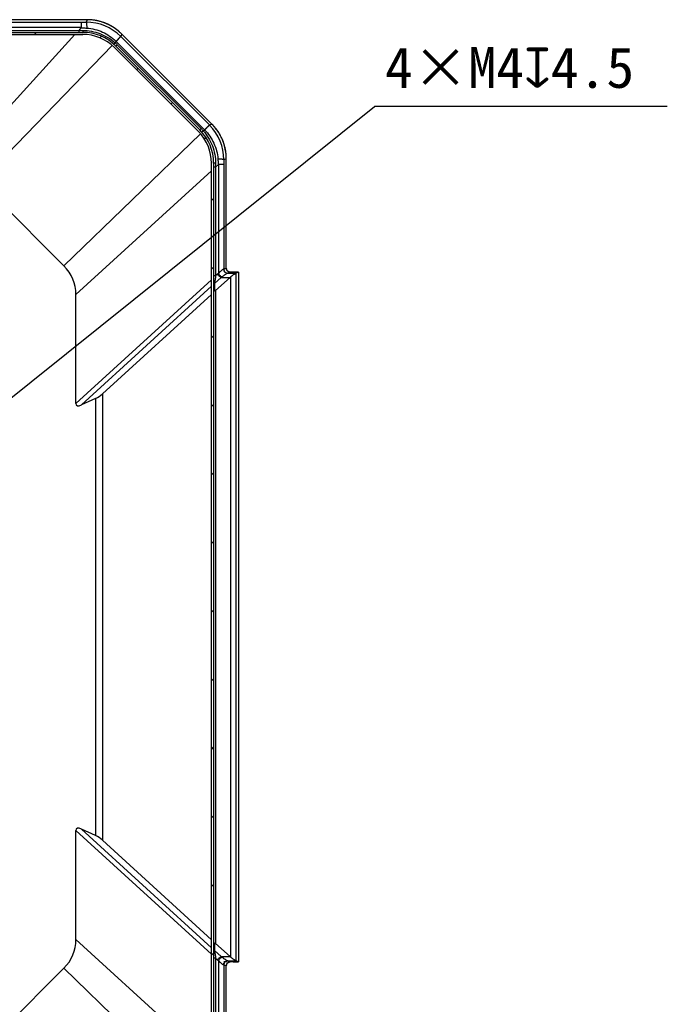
# Model space of a CAD drawing. Header units: millimetres. Extents: x 79 to 797, y 27 to 552.
# Tile 25 of 25: x 718 to 797, y 241 to 362. Entities that reach past the tile are written whole.
import ezdxf

# ---------------------------------------------------------------- set-up
doc = ezdxf.new("R2010")
doc.units = ezdxf.units.MM
doc.header["$LTSCALE"] = 46.255
doc.header["$PDMODE"] = 3
doc.header["$PDSIZE"] = 8
doc.layers.get('0').update_dxf_attribs({"linetype": 'CONTINUOUS'})
doc.layers.get('Defpoints').update_dxf_attribs({"linetype": 'CONTINUOUS'})
doc.layers.add('00_COMPONENTS', color=7, linetype='CONTINUOUS')
doc.layers.add('51__DRAFT_DIMS', color=7, linetype='CONTINUOUS')
doc.styles.get("Standard").update_dxf_attribs({"font": 'simfang.ttf'})
doc.dimstyles.new('DIMSTYLE_6', dxfattribs={"dimtxt": 5, "dimasz": 3, "dimexe": 2.5, "dimexo": 0.5, "dimtad": 1, "dimdsep": 46, "dimtxsty": 'Standard', "dimblk": '_FILLED', "dimblk1": '_FILLED', "dimblk2": '_FILLED', "dimcen": 0.09, "dimclrt": 3, "dimazin": 2, "dimtp": 0.1, "dimtm": 0.1, "dimtfac": 1, "dimtofl": 0, "dimtmove": 0, "dimatfit": 1, "dimldrblk": '_FILLED', "dimfxl": 1, "dimtolj": 1, "dimarcsym": 0})

# ---------------------------------------------------------------- blocks, each defined once
blk = doc.blocks.new('_FILLED')
at = {"color": 0, "linetype": 'ByBlock'}
blk.add_solid([(0, 0), (-1, 0.167), (-1, -0.167)], dxfattribs=at)
blk = doc.blocks.new('*D9')
at = {"layer": '51__DRAFT_DIMS', "color": 0, "lineweight": -2}
for p in [(687.47, 291.45), (797.4, 350.87)]:
    blk.add_line(p, (761.59, 350.87), dxfattribs=at)
at = {"layer": 'Defpoints', "color": 0}
for p in [(688.25, 292.08), (685.13, 289.57)]:
    blk.add_point(p, dxfattribs=at)
at = {"layer": '51__DRAFT_DIMS', "color": 0, "linetype": 'ByBlock', "lineweight": -2, "xscale": 3, "yscale": 3, "zscale": 3, "rotation": 218.7163122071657}
blk.add_blockref('_FILLED', (685.13, 289.57), dxfattribs=at)
at = {"layer": '51__DRAFT_DIMS', "color": 3, "insert": (762.86, 358.16), "char_height": 5, "attachment_point": 1, "line_spacing_factor": 0.9}
blk.add_mtext('\\A1;{4×M4{\\fgdt;x}4.5}', dxfattribs=at)

msp = doc.modelspace()

# ---------------------------------------------------------------- linework, layer by layer
at = {"layer": '00_COMPONENTS', "color": 4}
for p, q in [((712.889, 361.206), (725.692, 361.206)), ((726.337, 361.509), (713.017, 361.509)), ((725.692, 361.206), (725.692, 360.541)), ((726.411, 361.509), (726.286, 361.207)), ((726.337, 361.509), (726.337, 361.51)), ((726.411, 361.509), (726.337, 361.509)), ((724.928, 359.705), (709.764, 343.105)), ((725.692, 360.541), (712.353, 360.541)), ((719.987, 359.705), (720.237, 359.955)), ((725.692, 360.541), (725.384, 360.205)), ((725.384, 360.205), (725.384, 359.955)), ((727.971, 359.288), (728.161, 359.479)), ((730.546, 359.436), (729.952, 358.842)), ((730.651, 359.753), (730.528, 359.455)), ((730.528, 359.455), (730.546, 359.436)), ((730.546, 359.436), (741.366, 348.617)), ((730.704, 359.701), (730.651, 359.753)), ((730.704, 359.701), (730.704, 359.701)), ((741.63, 348.775), (730.704, 359.701)), ((713.3, 341.641), (729.48, 358.354)), ((729.815, 358.7), (729.659, 358.53)), ((729.815, 358.7), (729.952, 358.842)), ((729.931, 358.863), (729.952, 358.842)), ((730.099, 358.434), (729.936, 358.271)), ((729.952, 358.842), (740.772, 348.023)), ((732.468, 355.385), (732.645, 355.562)), ((736.668, 351.185), (736.845, 351.362)), ((741.366, 348.617), (740.772, 348.023)), ((741.366, 348.617), (741.384, 348.598)), ((741.683, 348.722), (741.384, 348.598)), ((741.63, 348.775), (741.631, 348.775)), ((741.683, 348.722), (741.63, 348.775)), ((723.571, 331.37), (740.284, 347.551)), ((740.364, 348.169), (740.201, 348.006)), ((740.63, 347.885), (740.46, 347.73)), ((740.63, 347.885), (740.772, 348.023)), ((740.772, 348.023), (740.792, 348.002)), ((740.776, 346.892), (740.957, 347.073)), ((742.134, 343.455), (742.471, 343.763)), ((743.136, 343.763), (742.471, 343.763)), ((742.471, 343.763), (742.472, 330.424)), ((743.136, 343.763), (743.136, 330.96)), ((743.439, 344.482), (743.137, 344.357)), ((743.439, 344.408), (743.439, 344.482)), ((743.439, 344.408), (743.44, 344.408)), ((743.439, 331.088), (743.439, 344.408)), ((725.035, 327.834), (741.635, 342.999)), ((742.134, 343.455), (741.885, 343.455)), ((741.635, 339.351), (741.885, 339.601)), ((741.635, 330.951), (741.885, 331.201)), ((743.439, 331.088), (743.136, 330.96)), ((743.613, 330.456), (744.604, 330.456)), ((743.944, 330.588), (743.641, 330.46)), ((743.862, 330.596), (743.863, 330.596)), ((744.604, 330.456), (744.606, 246.255)), ((744.93, 330.594), (744.932, 246.118)), ((741.635, 329.665), (725.036, 314.5)), ((742.827, 329.948), (741.988, 329.182)), ((742.369, 330.336), (742.135, 330.121)), ((742.827, 329.948), (743.906, 329.949)), ((743.94, 329.978), (743.941, 246.733)), ((741.635, 328.86), (725.724, 314.324)), ((741.636, 322.551), (741.886, 322.801)), ((727.456, 315.125), (727.457, 261.585)), ((728.29, 315.682), (728.291, 261.029)), ((741.636, 314.15), (741.886, 314.4)), ((741.636, 305.75), (741.886, 306)), ((741.636, 297.35), (741.886, 297.6)), ((741.636, 288.95), (741.886, 289.2)), ((741.636, 280.549), (741.886, 280.799)), ((741.636, 272.149), (741.886, 272.399)), ((741.637, 263.749), (741.887, 263.999)), ((725.037, 262.211), (741.637, 247.046)), ((725.725, 262.387), (741.637, 247.851)), ((741.637, 255.348), (741.887, 255.598)), ((725.037, 248.876), (741.637, 233.712)), ((741.99, 247.529), (742.828, 246.763)), ((741.637, 246.948), (741.887, 247.198)), ((742.136, 246.59), (742.371, 246.376)), ((742.473, 246.287), (742.473, 232.949)), ((742.828, 246.763), (743.908, 246.763)), ((743.512, 246.109), (743.136, 246.106)), ((743.615, 246.256), (744.605, 246.256)), ((743.642, 246.251), (743.946, 246.124)), ((743.864, 246.115), (743.858, 246.115)), ((723.572, 245.341), (740.286, 229.16)), ((743.138, 245.752), (743.441, 245.624)), ((743.138, 245.752), (743.138, 232.949)), ((743.441, 232.303), (743.441, 245.624))]:
    msp.add_line(p, q, dxfattribs=at)
at = {"layer": '00_COMPONENTS', "color": 7}
for p, q in [((726.412, 361.51), (713.018, 361.51)), ((614.7, 359.953), (725.87, 359.955)), ((614.7, 359.703), (725.87, 359.705)), ((712.05, 360.204), (725.384, 360.205)), ((725.384, 360.205), (725.877, 360.2)), ((741.684, 348.722), (730.651, 359.755)), ((729.936, 358.271), (740.201, 348.006)), ((730.099, 358.434), (740.364, 348.169)), ((740.024, 347.83), (729.759, 358.095)), ((741.637, 232.771), (741.635, 343.94)), ((741.885, 343.94), (741.887, 232.771)), ((742.13, 343.947), (742.134, 343.455)), ((743.44, 331.089), (743.44, 344.483)), ((742.134, 343.455), (742.135, 330.121)), ((723.571, 331.37), (713.3, 341.641)), ((744.281, 330.606), (743.815, 330.606)), ((743.875, 330.595), (743.874, 330.595)), ((743.875, 330.595), (743.875, 330.595)), ((743.875, 330.595), (743.875, 330.595)), ((744.93, 330.594), (744.604, 330.456)), ((744.931, 330.594), (744.933, 246.117)), ((742.135, 330.121), (741.885, 330.121)), ((742.135, 328.33), (743.906, 329.949)), ((741.988, 329.182), (741.885, 329.058)), ((741.885, 328.172), (741.988, 328.315)), ((741.988, 329.182), (741.988, 328.315)), ((741.988, 328.315), (742.135, 328.33)), ((742.135, 328.33), (742.136, 248.381)), ((725.036, 314.5), (725.035, 327.834)), ((728.29, 315.682), (741.635, 327.874)), ((727.456, 315.125), (725.724, 314.324)), ((725.037, 248.876), (725.037, 262.211)), ((727.457, 261.585), (725.725, 262.387)), ((728.291, 261.029), (741.637, 248.837)), ((741.887, 248.54), (741.99, 248.396)), ((741.99, 247.529), (741.887, 247.653)), ((742.136, 248.381), (741.99, 248.396)), ((741.99, 248.396), (741.99, 247.529)), ((742.136, 248.381), (743.908, 246.763)), ((742.136, 246.59), (741.887, 246.59)), ((742.136, 246.59), (742.136, 233.256)), ((744.282, 246.106), (743.816, 246.106)), ((743.873, 246.116), (743.875, 246.116)), ((743.875, 246.116), (743.876, 246.117)), ((744.932, 246.118), (744.606, 246.255)), ((713.302, 235.07), (723.572, 245.341)), ((743.442, 232.228), (743.442, 245.623))]:
    msp.add_line(p, q, dxfattribs=at)
for points in [[(730.651, 359.755), (730.588, 359.817), (730.512, 359.89), (730.434, 359.961), (730.355, 360.031), (730.275, 360.099), (730.194, 360.166), (730.112, 360.232), (730.029, 360.296), (729.944, 360.359), (729.858, 360.42), (729.772, 360.48), (729.684, 360.538), (729.595, 360.595), (729.505, 360.65), (729.415, 360.704), (729.323, 360.756), (729.23, 360.806), (729.137, 360.855), (729.043, 360.902), (728.948, 360.947), (728.852, 360.991), (728.755, 361.033), (728.658, 361.073), (728.56, 361.112), (728.461, 361.148), (728.362, 361.184), (728.262, 361.217), (728.162, 361.249), (728.061, 361.279), (727.959, 361.307), (727.857, 361.333), (727.755, 361.357), (727.652, 361.38), (727.549, 361.401), (727.445, 361.42), (727.341, 361.437), (727.237, 361.453), (727.133, 361.466), (727.028, 361.478), (726.923, 361.488), (726.818, 361.496), (726.713, 361.503), (726.608, 361.507), (726.503, 361.51), (726.412, 361.51)], [(743.44, 344.483), (743.439, 344.572), (743.437, 344.677), (743.432, 344.783), (743.426, 344.888), (743.418, 344.993), (743.408, 345.098), (743.396, 345.202), (743.383, 345.307), (743.367, 345.411), (743.35, 345.515), (743.331, 345.618), (743.31, 345.722), (743.287, 345.824), (743.263, 345.927), (743.237, 346.029), (743.209, 346.13), (743.179, 346.231), (743.147, 346.332), (743.114, 346.432), (743.079, 346.531), (743.042, 346.63), (743.003, 346.728), (742.963, 346.825), (742.921, 346.922), (742.877, 347.017), (742.832, 347.112), (742.785, 347.207), (742.736, 347.3), (742.686, 347.393), (742.634, 347.484), (742.58, 347.575), (742.525, 347.665), (742.469, 347.753), (742.411, 347.841), (742.351, 347.928), (742.29, 348.014), (742.227, 348.098), (742.163, 348.182), (742.097, 348.264), (742.03, 348.345), (741.961, 348.425), (741.891, 348.504), (741.82, 348.581), (741.748, 348.658), (741.684, 348.722)], [(743.874, 330.595), (743.872, 330.595), (743.871, 330.595), (743.87, 330.595), (743.868, 330.595), (743.867, 330.596), (743.865, 330.596), (743.863, 330.596), (743.86, 330.597), (743.858, 330.597), (743.855, 330.597), (743.852, 330.598), (743.849, 330.598), (743.845, 330.599), (743.842, 330.6), (743.838, 330.6), (743.834, 330.601), (743.829, 330.602), (743.825, 330.603), (743.82, 330.604), (743.815, 330.606), (743.81, 330.607), (743.804, 330.608), (743.798, 330.61), (743.792, 330.612), (743.786, 330.614), (743.779, 330.616), (743.773, 330.618), (743.765, 330.621), (743.758, 330.624), (743.751, 330.627), (743.743, 330.63), (743.735, 330.633), (743.727, 330.637), (743.719, 330.641), (743.71, 330.645), (743.702, 330.65), (743.693, 330.654), (743.685, 330.659), (743.676, 330.665), (743.668, 330.67), (743.659, 330.676), (743.65, 330.682), (743.641, 330.688), (743.633, 330.695), (743.624, 330.702), (743.615, 330.709), (743.606, 330.717), (743.598, 330.725), (743.589, 330.733), (743.58, 330.742), (743.572, 330.751), (743.563, 330.761), (743.555, 330.771), (743.547, 330.781), (743.538, 330.792), (743.53, 330.803), (743.523, 330.814), (743.515, 330.826), (743.507, 330.839), (743.5, 330.852), (743.493, 330.865), (743.486, 330.879), (743.48, 330.894), (743.474, 330.908), (743.468, 330.924), (743.463, 330.939), (743.459, 330.956), (743.454, 330.972), (743.451, 330.988), (743.447, 331.005), (743.445, 331.022), (743.443, 331.039), (743.442, 331.056), (743.441, 331.072), (743.44, 331.089)], [(743.442, 245.623), (743.442, 245.64), (743.443, 245.656), (743.445, 245.673), (743.447, 245.69), (743.449, 245.707), (743.452, 245.723), (743.456, 245.74), (743.46, 245.756), (743.465, 245.771), (743.47, 245.787), (743.475, 245.801), (743.481, 245.816), (743.487, 245.829), (743.493, 245.843), (743.5, 245.856), (743.506, 245.868), (743.513, 245.88), (743.52, 245.891), (743.528, 245.902), (743.535, 245.913), (743.543, 245.923), (743.55, 245.933), (743.558, 245.943), (743.566, 245.952), (743.574, 245.961), (743.582, 245.97), (743.59, 245.978), (743.598, 245.986), (743.607, 245.993), (743.615, 246.001), (743.623, 246.008), (743.632, 246.014), (743.64, 246.021), (743.648, 246.027), (743.657, 246.033), (743.665, 246.039), (743.673, 246.044), (743.682, 246.049), (743.69, 246.054), (743.698, 246.059), (743.706, 246.063), (743.714, 246.067), (743.722, 246.071), (743.73, 246.075), (743.738, 246.079), (743.746, 246.082), (743.754, 246.085), (743.761, 246.088), (743.769, 246.091), (743.776, 246.094), (743.783, 246.096), (743.79, 246.098), (743.796, 246.1), (743.802, 246.102), (743.808, 246.104), (743.814, 246.105), (743.819, 246.107), (743.824, 246.108), (743.829, 246.109), (743.833, 246.11), (743.837, 246.111), (743.841, 246.111), (743.845, 246.112), (743.848, 246.113), (743.852, 246.113), (743.855, 246.114), (743.857, 246.114), (743.86, 246.115), (743.863, 246.115), (743.865, 246.115), (743.867, 246.116), (743.869, 246.116), (743.87, 246.116), (743.872, 246.116), (743.873, 246.116)], [(743.876, 246.117), (743.877, 246.117), (743.877, 246.117)]]:
    msp.add_lwpolyline(points, dxfattribs=at)
at = {"layer": '00_COMPONENTS', "color": 4}
for centre, radius, start, end in [((725.678, 588.017), 226.811, 270.00346, 270.15354), ((726.297, 355.224), 5.983, 45.00088, 90.10449), ((726.407, 355.503), 6.006, 45.03914, 89.96292), ((737.153, 344.368), 5.983, 359.89759, 45.0012), ((737.433, 344.478), 6.006, 0.03916, 44.96292), ((983.361, 343.739), 240.226, 179.85273, 179.99442), ((744.064, 328.481), 2.513, 129.34037, 132.42086), ((743.636, 330.96), 0.5, 180.02078, 270.517), ((743.94, 331.088), 0.5, 180.02078, 270.517), ((744.238, 328.278), 2.187, 127.15805, 130.19014), ((744.071, 248.236), 2.52, 227.58569, 230.65724), ((744.24, 248.434), 2.187, 229.81194, 232.84403), ((743.638, 245.751), 0.5, 89.48511, 179.98127), ((743.941, 245.623), 0.5, 89.48511, 179.98127)]:
    msp.add_arc(centre, radius, start, end, dxfattribs=at)
at = {"layer": '00_COMPONENTS', "color": 7}
for centre, radius, start, end in [((725.87, 354.205), 5.75, 45.00104, 90.00104), ((725.87, 354.205), 5.5, 45.00104, 90.00104), ((725.918, 354.254), 5.912, 45.00155, 48.77097), ((736.135, 343.94), 5.5, 0.00104, 45.00104), ((736.135, 343.94), 5.75, 0.00104, 45.00104), ((736.184, 343.989), 5.912, 41.23111, 45.00053), ((720.035, 327.834), 5, 0.00104, 45.00104), ((720.037, 248.876), 5, 315.00104, 0.00104)]:
    msp.add_arc(centre, radius, start, end, dxfattribs=at)
for centre, major_axis, ratio, start_param, end_param in [((743.431, 330.58), (1.5, 0.015), 0.014384, -0.0350488, 0.9685155), ((743.105, 330.442), (1.5, 0.015), 0.014384, -0.0456763, -0.0350488), ((745.179, 328.206), (0, 2.25), 0.8943556, 0.6638366, 0.6850417), ((727.456, 316.135), (1.413, 0.994), 0.5080063, -1.9139641, -1.3240224), ((725.934, 315.067), (0.833, 0.761), 0.4431004, 2.7569619, 4.091626), ((725.935, 261.644), (0.833, -0.761), 0.4431004, 2.1915593, 3.5262234), ((727.457, 260.575), (1.413, -0.993), 0.5080063, 1.3240224, 1.9139641), ((745.181, 248.505), (0, 2.25), 0.8943556, -3.8266344, -3.8054292), ((743.433, 246.132), (1.5, -0.015), 0.014384, 5.3146698, 6.3182341), ((743.107, 246.269), (1.5, -0.015), 0.014384, 0.0350488, 0.0456763)]:
    msp.add_ellipse(centre, major_axis=major_axis, ratio=ratio, start_param=start_param, end_param=end_param, dxfattribs=at)
at = {"layer": '00_COMPONENTS', "color": 4}
for points, knots in [([(726.286, 361.207), (726.289, 361.206), (726.294, 361.2), (726.301, 361.187), (726.307, 361.17), (726.317, 361.135), (726.328, 361.078), (726.34, 360.994), (726.351, 360.891), (726.361, 360.769), (726.37, 360.63), (726.376, 360.533), (726.378, 360.482)], [0, 0, 0, 0, 0.0124436, 0.0310395, 0.0566431, 0.0894964, 0.176955, 0.2926874, 0.4351403, 0.6022389, 0.7914801, 1, 1, 1, 1]), ([(726.411, 361.509), (726.411, 361.51), (726.412, 361.51), (726.412, 361.51), (726.412, 361.51)], [0, 0, 0, 0, 0.3394789, 1, 1, 1, 1]), ([(725.692, 360.541), (725.749, 360.536), (725.978, 360.515), (726.206, 360.495), (726.378, 360.482)], [0, 0, 0, 0, 0.2497845, 1, 1, 1, 1]), ([(725.877, 360.2), (725.876, 360.18), (725.876, 360.149), (725.876, 360.108), (725.877, 360.078), (725.877, 360.047), (725.875, 360.016), (725.871, 359.986), (725.87, 359.966), (725.87, 359.955)], [0, 0, 0, 0, 0.2497796, 0.3746817, 0.499601, 0.6244613, 0.7496186, 0.8750527, 1, 1, 1, 1]), ([(726.378, 360.482), (726.709, 360.455), (727.367, 360.347), (728.312, 360.016), (729.183, 359.524), (729.696, 359.097), (729.931, 358.863)], [0, 0, 0, 0, 0.2499873, 0.4999856, 0.749991, 1, 1, 1, 1]), ([(730.528, 359.455), (730.526, 359.453), (730.521, 359.448), (730.511, 359.439), (730.496, 359.424), (730.468, 359.396), (730.42, 359.349), (730.351, 359.28), (730.265, 359.195), (730.123, 359.054), (730.011, 358.942), (729.931, 358.863)], [0, 0, 0, 0, 0.0082833, 0.0246693, 0.0490847, 0.0814186, 0.1692166, 0.286463, 0.4310201, 0.6002516, 1, 1, 1, 1]), ([(730.651, 359.753), (730.651, 359.753), (730.652, 359.754), (730.652, 359.754), (730.651, 359.755)], [0, 0, 0, 0, 0.3394789, 1, 1, 1, 1]), ([(741.384, 348.598), (741.383, 348.597), (741.378, 348.592), (741.368, 348.582), (741.354, 348.567), (741.326, 348.538), (741.279, 348.491), (741.21, 348.422), (741.125, 348.336), (740.984, 348.194), (740.871, 348.081), (740.792, 348.002)], [0, 0, 0, 0, 0.0082833, 0.0246693, 0.0490847, 0.0814186, 0.1692166, 0.286463, 0.4310201, 0.6002516, 1, 1, 1, 1]), ([(741.683, 348.722), (741.683, 348.722), (741.683, 348.722), (741.684, 348.722), (741.684, 348.722)], [0, 0, 0, 0, 0.3394789, 1, 1, 1, 1]), ([(740.792, 348.002), (741.027, 347.767), (741.454, 347.254), (741.946, 346.382), (742.277, 345.438), (742.385, 344.779), (742.411, 344.449)], [0, 0, 0, 0, 0.2500083, 0.5000137, 0.750012, 1, 1, 1, 1]), ([(742.13, 343.947), (742.11, 343.947), (742.079, 343.947), (742.038, 343.947), (742.008, 343.948), (741.977, 343.948), (741.946, 343.945), (741.916, 343.942), (741.895, 343.94), (741.885, 343.94)], [0, 0, 0, 0, 0.2497799, 0.374683, 0.4996037, 0.6244648, 0.7496213, 0.8750535, 1, 1, 1, 1]), ([(742.411, 344.449), (742.425, 344.277), (742.444, 344.048), (742.466, 343.82), (742.471, 343.763)], [0, 0, 0, 0, 0.7502151, 1, 1, 1, 1]), ([(743.137, 344.357), (743.135, 344.36), (743.13, 344.365), (743.117, 344.371), (743.099, 344.378), (743.065, 344.388), (743.008, 344.399), (742.924, 344.41), (742.82, 344.422), (742.698, 344.432), (742.56, 344.441), (742.463, 344.446), (742.411, 344.449)], [0, 0, 0, 0, 0.0124436, 0.0310395, 0.0566431, 0.0894964, 0.176955, 0.2926874, 0.4351403, 0.6022389, 0.7914801, 1, 1, 1, 1]), ([(743.439, 344.482), (743.439, 344.482), (743.44, 344.482), (743.44, 344.483), (743.44, 344.483)], [0, 0, 0, 0, 0.3394789, 1, 1, 1, 1]), ([(743.116, 330.956), (743.11, 330.955), (743.097, 330.952), (743.065, 330.939), (743.015, 330.912), (742.945, 330.866), (742.863, 330.803), (742.772, 330.725), (742.638, 330.6), (742.538, 330.497), (742.472, 330.424)], [0, 0, 0, 0, 0.0203112, 0.0472714, 0.121585, 0.2221583, 0.3461394, 0.4896869, 0.6488112, 1, 1, 1, 1]), ([(742.472, 330.424), (742.499, 330.376), (742.562, 330.284), (742.673, 330.166), (742.791, 330.074), (742.876, 330.032), (742.917, 330.021)], [0, 0, 0, 0, 0.270183, 0.5420152, 0.7916835, 1, 1, 1, 1]), ([(743.613, 330.456), (743.61, 330.455), (743.601, 330.453), (743.585, 330.447), (743.564, 330.437), (743.525, 330.419), (743.464, 330.387), (743.378, 330.338), (743.277, 330.275), (743.164, 330.2), (743.042, 330.114), (742.959, 330.053), (742.917, 330.021)], [0, 0, 0, 0, 0.0132745, 0.033842, 0.0618994, 0.0975116, 0.191031, 0.3124971, 0.4584274, 0.6244998, 0.806328, 1, 1, 1, 1]), ([(743.136, 330.96), (743.135, 330.959), (743.133, 330.959), (743.126, 330.957), (743.12, 330.956), (743.116, 330.956)], [0, 0, 0, 0, 0.1327602, 0.3429091, 1, 1, 1, 1]), ([(743.116, 330.956), (743.116, 330.89), (743.142, 330.759), (743.253, 330.592), (743.418, 330.481), (743.549, 330.455), (743.613, 330.456)], [0, 0, 0, 0, 0.2515693, 0.5023473, 0.7517489, 1, 1, 1, 1]), ([(743.44, 331.089), (743.44, 331.088), (743.44, 331.088), (743.44, 331.088), (743.439, 331.088)], [0, 0, 0, 0, 0.6589881, 1, 1, 1, 1]), ([(743.641, 330.46), (743.64, 330.459), (743.637, 330.459), (743.627, 330.457), (743.619, 330.456), (743.613, 330.456)], [0, 0, 0, 0, 0.130226, 0.3399147, 1, 1, 1, 1]), ([(743.863, 330.596), (743.87, 330.596), (743.883, 330.595), (743.899, 330.595), (743.91, 330.594), (743.917, 330.593), (743.923, 330.593), (743.93, 330.592), (743.937, 330.592), (743.942, 330.591), (743.944, 330.59), (743.945, 330.589), (743.945, 330.588), (743.944, 330.588), (743.944, 330.588)], [0, 0, 0, 0, 0.2522464, 0.4673052, 0.5607855, 0.6448551, 0.719485, 0.784657, 0.8865901, 0.9507899, 0.9690864, 0.9791346, 0.9863268, 1, 1, 1, 1]), ([(742.369, 330.336), (742.398, 330.29), (742.465, 330.202), (742.579, 330.089), (742.7, 330.001), (742.786, 329.96), (742.827, 329.948)], [0, 0, 0, 0, 0.267229, 0.5381503, 0.7890202, 1, 1, 1, 1]), ([(742.371, 246.376), (742.4, 246.422), (742.466, 246.509), (742.58, 246.623), (742.701, 246.711), (742.787, 246.751), (742.828, 246.763)], [0, 0, 0, 0, 0.267229, 0.5381503, 0.7890202, 1, 1, 1, 1]), ([(742.473, 246.287), (742.5, 246.335), (742.563, 246.427), (742.674, 246.546), (742.792, 246.637), (742.878, 246.679), (742.919, 246.691)], [0, 0, 0, 0, 0.270183, 0.5420152, 0.7916835, 1, 1, 1, 1]), ([(742.473, 246.287), (742.54, 246.215), (742.639, 246.111), (742.774, 245.986), (742.865, 245.909), (742.947, 245.846), (743.017, 245.799), (743.067, 245.772), (743.098, 245.76), (743.111, 245.756), (743.117, 245.756)], [0, 0, 0, 0, 0.3511868, 0.5103104, 0.6538577, 0.7778392, 0.8784133, 0.952728, 0.9796887, 1, 1, 1, 1]), ([(742.919, 246.691), (742.961, 246.658), (743.044, 246.597), (743.165, 246.512), (743.278, 246.437), (743.379, 246.374), (743.465, 246.324), (743.526, 246.292), (743.565, 246.274), (743.586, 246.265), (743.602, 246.259), (743.611, 246.256), (743.615, 246.256)], [0, 0, 0, 0, 0.1936709, 0.3754977, 0.5415694, 0.6874997, 0.8089664, 0.9024868, 0.9380995, 0.9661575, 0.9867254, 1, 1, 1, 1]), ([(743.117, 245.756), (743.117, 245.821), (743.143, 245.953), (743.254, 246.119), (743.42, 246.231), (743.55, 246.256), (743.615, 246.256)], [0, 0, 0, 0, 0.2515693, 0.5023473, 0.7517489, 1, 1, 1, 1]), ([(743.615, 246.256), (743.621, 246.255), (743.629, 246.254), (743.638, 246.253), (743.641, 246.252), (743.642, 246.251)], [0, 0, 0, 0, 0.6600851, 0.869774, 1, 1, 1, 1]), ([(743.946, 246.124), (743.946, 246.123), (743.947, 246.123), (743.947, 246.122), (743.946, 246.122), (743.944, 246.121), (743.938, 246.12), (743.932, 246.119), (743.925, 246.118), (743.919, 246.118), (743.911, 246.117), (743.9, 246.117), (743.884, 246.116), (743.871, 246.115), (743.864, 246.115)], [0, 0, 0, 0, 0.0136347, 0.0208022, 0.0308618, 0.0491772, 0.1134112, 0.2153693, 0.2805491, 0.3551853, 0.4392571, 0.532736, 0.7477825, 1, 1, 1, 1]), ([(743.117, 245.756), (743.122, 245.755), (743.128, 245.754), (743.135, 245.753), (743.137, 245.752), (743.138, 245.752)], [0, 0, 0, 0, 0.6570908, 0.8672397, 1, 1, 1, 1]), ([(743.441, 245.624), (743.441, 245.624), (743.442, 245.623), (743.442, 245.623), (743.442, 245.623)], [0, 0, 0, 0, 0.341013, 1, 1, 1, 1])]:
    msp.add_open_spline(points, degree=3, knots=knots, dxfattribs=at)
at = {"layer": '00_COMPONENTS', "color": 7}
for points, knots in [([(725.877, 360.2), (726.235, 360.197), (726.954, 360.127), (727.994, 359.834), (728.964, 359.361), (729.546, 358.936), (729.815, 358.7)], [0, 0, 0, 0, 0.2503868, 0.5005347, 0.7503464, 1, 1, 1, 1]), ([(740.63, 347.885), (740.866, 347.617), (741.291, 347.035), (741.763, 346.064), (742.057, 345.024), (742.127, 344.306), (742.13, 343.947)], [0, 0, 0, 0, 0.2496638, 0.499475, 0.7496208, 1, 1, 1, 1]), ([(743.94, 329.978), (743.981, 330.014), (744.061, 330.083), (744.179, 330.177), (744.289, 330.26), (744.386, 330.329), (744.468, 330.382), (744.526, 330.417), (744.562, 330.436), (744.581, 330.446), (744.594, 330.452), (744.601, 330.455), (744.604, 330.456)], [0, 0, 0, 0, 0.1996386, 0.3857074, 0.5542775, 0.7010697, 0.8218952, 0.9132516, 0.9471152, 0.9728777, 0.9904916, 1, 1, 1, 1]), ([(742.135, 330.121), (742.126, 330.047), (742.106, 329.885), (742.07, 329.638), (742.031, 329.4), (742.002, 329.249), (741.988, 329.182)], [0, 0, 0, 0, 0.2372164, 0.5147143, 0.7865325, 1, 1, 1, 1]), ([(741.99, 247.529), (742.004, 247.463), (742.032, 247.312), (742.072, 247.074), (742.107, 246.827), (742.128, 246.665), (742.136, 246.59)], [0, 0, 0, 0, 0.2127198, 0.4843295, 0.7619108, 1, 1, 1, 1]), ([(744.605, 246.256), (744.603, 246.256), (744.596, 246.259), (744.583, 246.265), (744.564, 246.275), (744.528, 246.295), (744.47, 246.329), (744.388, 246.383), (744.29, 246.451), (744.181, 246.534), (744.062, 246.629), (743.982, 246.697), (743.941, 246.733)], [0, 0, 0, 0, 0.0095084, 0.0271223, 0.0528848, 0.0867483, 0.1781047, 0.2989302, 0.4457224, 0.6142925, 0.8003613, 1, 1, 1, 1])]:
    msp.add_open_spline(points, degree=3, knots=knots, dxfattribs=at)

# ---------------------------------------------------------------- dimensions: what is measured, and where the dimension line sits
at = {"layer": '51__DRAFT_DIMS', "color": 4}
dim = msp.add_diameter_dim_2p(p1=(688.246, 292.076), p2=(685.125, 289.574), text='{4×M4{\\fgdt;x}4.5}', dimstyle='DIMSTYLE_6', override={"dimtih": 1, "dimtoh": 1, "dimpost": '<>'}, dxfattribs=at)
dim.commit()
dim.dimension.update_dxf_attribs({"geometry": '*D9', "text_midpoint": (780.131, 350.869), "dimtype": 163})

doc.saveas('drawing.dxf')
